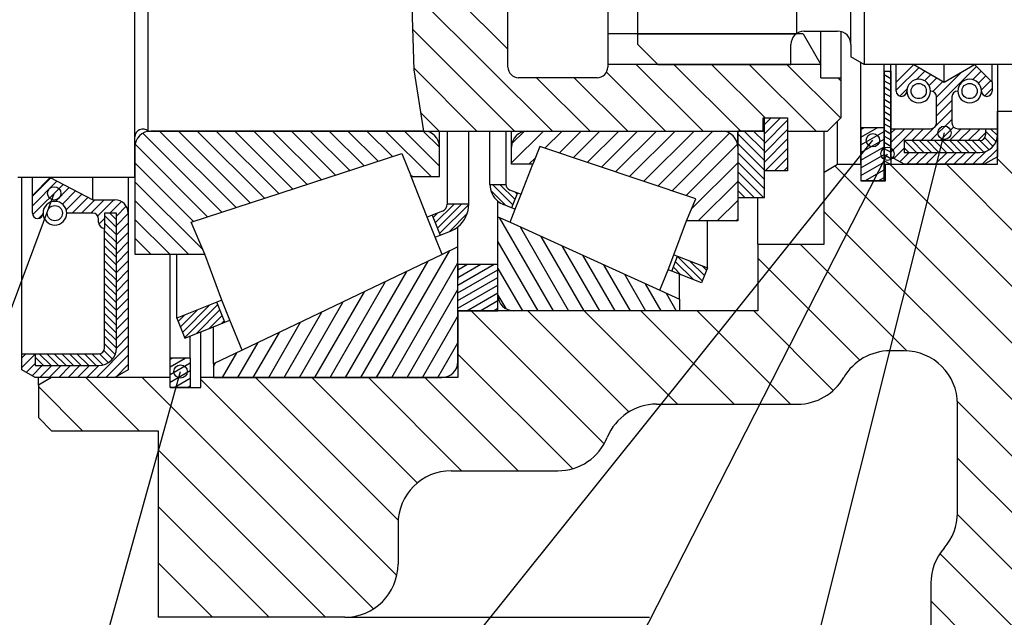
# Model space of a CAD drawing. Extents: x -297 to 297, y -210 to 210.
# Tile 7 of 12: x -95 to -21, y 38 to 83. Entities that reach past the tile are written whole.
import ezdxf

# ---------------------------------------------------------------- set-up
doc = ezdxf.new("R2010")
doc.units = 0
for name, color, linetype in [('ARBR_1', 7, 'CONTINUOUS'), ('COUPES', 7, 'CONTINUOUS'), ('FLASQU', 7, 'CONTINUOUS'), ('JOINTS', 7, 'CONTINUOUS'), ('PALIER', 7, 'CONTINUOUS'), ('ROU_14', 7, 'CONTINUOUS'), ('STANDA', 7, 'CONTINUOUS')]:
    doc.layers.add(name, color=color, linetype=linetype)

# ---------------------------------------------------------------- blocks, each defined once
blk = doc.blocks.new('*X762')
at = {"layer": 'ARBR_1', "color": 4, "linetype": 'CONTINUOUS'}
for p, q in [((-58.906, 109.5), (-54.895, 105.5)), ((-56.078, 109.5), (-52.067, 105.5)), ((-53.25, 109.5), (-48.236, 104.5)), ((-50.422, 109.5), (-45.408, 104.5)), ((-47.594, 109.5), (-42.58, 104.5)), ((-44.766, 109.5), (-39.752, 104.5)), ((-41.938, 109.5), (-36.924, 104.5)), ((-39.11, 109.5), (-39.1, 109.49)), ((-36.282, 109.5), (-33.25, 106.476)), ((-61.386, 109.153), (-57.687, 105.464)), ((-38.108, 108.5), (-34.75, 105.152)), ((-62.401, 107.344), (-58.25, 103.205)), ((-63.318, 105.439), (-58.25, 100.385)), ((-63.994, 103.293), (-58.25, 97.565)), ((-64.28, 100.758), (-58.25, 94.745)), ((-64.255, 97.914), (-58.25, 91.925)), ((-64.149, 94.988), (-58.25, 89.105)), ((-64.286, 92.305), (-58.25, 86.285)), ((-64.62, 89.817), (-58.25, 83.465)), ((-64.965, 87.341), (-58.25, 80.645)), ((-65.318, 84.873), (-54.915, 74.5)), ((-65.411, 82.146), (-57.743, 74.5)), ((-65.317, 79.233), (-60.571, 74.5)), ((-48.617, 79.5), (-43.603, 74.5)), ((-45.789, 79.5), (-40.775, 74.5)), ((-42.961, 79.5), (-38.95, 75.5)), ((-40.133, 79.5), (-35.119, 74.5)), ((-37.305, 79.5), (-33.272, 75.478)), ((-56.099, 78.5), (-52.087, 74.5)), ((-53.271, 78.5), (-49.259, 74.5)), ((-50.853, 78.909), (-46.431, 74.5)), ((-33.475, 78.5), (-33.25, 78.276)), ((-64.805, 75.901), (-63.399, 74.5))]:
    blk.add_line(p, q, dxfattribs=at)
blk = doc.blocks.new('*X2223')
at = {"layer": 'FLASQU', "color": 4, "linetype": 'CONTINUOUS'}
for p, q in [((-33.704, 71.882), (-19, 57.178)), ((-29.58, 72), (-19, 61.42)), ((-25.338, 72), (-19, 65.662)), ((-21.5, 72.404), (-19, 69.904)), ((-34.5, 68.436), (-19, 52.936)), ((-36.306, 66), (-28.299, 57.993)), ((-39.5, 64.952), (-31.841, 57.293)), ((-61, 61), (-51.024, 51.024)), ((-56.758, 61), (-49.169, 53.411)), ((-52.516, 61), (-45.516, 54)), ((-48.274, 61), (-41.274, 54)), ((-44.032, 61), (-37.032, 54)), ((-39.79, 61), (-33.821, 55.031)), ((-62, 57.758), (-53.399, 49.157)), ((-89.936, 56), (-85.936, 52)), ((-85.694, 56), (-68.332, 38.638)), ((-81.3, 55.848), (-66.594, 41.142)), ((-77.21, 56), (-66.49, 45.28)), ((-72.968, 56), (-65.048, 48.08)), ((-68.726, 56), (-61.726, 49)), ((-64.484, 56), (-57.484, 49)), ((-93.5, 55.322), (-90.178, 52)), ((-24.507, 54.201), (-19, 48.694)), ((-84.5, 50.564), (-71.936, 38)), ((-24.5, 49.952), (-19, 44.452)), ((-84.5, 46.322), (-76.178, 38)), ((-24.505, 45.715), (-19, 40.21)), ((-25.818, 42.786), (-19, 35.968)), ((-84.5, 42.08), (-80.42, 38)), ((-26.5, 39.226), (-17, 29.726))]:
    blk.add_line(p, q, dxfattribs=at)
blk = doc.blocks.new('*X2675')
at = {"layer": 'PALIER', "color": 4, "linetype": 'CONTINUOUS'}
for p, q in [((-57.974, 72.114), (-55.588, 74.5)), ((-57.946, 73.556), (-57.03, 74.472)), ((-55.47, 73.204), (-54.174, 74.5)), ((-54.411, 72.849), (-52.76, 74.5)), ((-53.351, 72.495), (-51.346, 74.5)), ((-52.291, 72.141), (-49.932, 74.5)), ((-51.231, 71.787), (-48.518, 74.5)), ((-50.171, 71.433), (-47.104, 74.5)), ((-49.111, 71.079), (-45.69, 74.5)), ((-48.051, 70.725), (-44.276, 74.5)), ((-46.991, 70.371), (-42.862, 74.5)), ((-45.931, 70.017), (-41.606, 74.342)), ((-44.871, 69.663), (-41.02, 73.514)), ((-56.674, 72), (-56.187, 72.487)), ((-44.47, 68.65), (-41, 72.12)), ((-43.956, 67.75), (-41, 70.706)), ((-42.542, 67.75), (-41, 69.292)), ((-41.128, 67.75), (-41, 67.878))]:
    blk.add_line(p, q, dxfattribs=at)
blk = doc.blocks.new('*X2687')
at = {"layer": 'PALIER', "color": 4, "linetype": 'CONTINUOUS'}
for p, q in [((-58.898, 68.013), (-54.849, 61)), ((-57.333, 67.303), (-53.694, 61)), ((-55.769, 66.592), (-52.54, 61)), ((-59, 66.19), (-56.004, 61)), ((-54.204, 65.882), (-51.385, 61)), ((-52.639, 65.171), (-50.23, 61)), ((-51.074, 64.461), (-49.076, 61)), ((-59, 64.19), (-57.158, 61)), ((-49.509, 63.75), (-47.921, 61)), ((-47.944, 63.04), (-46.766, 61)), ((-59, 62.189), (-58.41, 61.167)), ((-46.378, 62.327), (-45.612, 61))]:
    blk.add_line(p, q, dxfattribs=at)
blk = doc.blocks.new('*X2695')
at = {"layer": 'PALIER', "color": 4, "linetype": 'CONTINUOUS'}
for p, q in [((-85.65, 74.338), (-79.723, 68.411)), ((-84.398, 74.5), (-78.656, 68.758)), ((-82.984, 74.5), (-77.589, 69.105)), ((-81.57, 74.5), (-76.522, 69.452)), ((-80.156, 74.5), (-75.455, 69.799)), ((-78.742, 74.5), (-74.388, 70.146)), ((-77.328, 74.5), (-73.321, 70.493)), ((-75.914, 74.5), (-72.254, 70.84)), ((-74.5, 74.5), (-71.187, 71.187)), ((-73.086, 74.5), (-70.12, 71.534)), ((-71.672, 74.5), (-69.053, 71.881)), ((-70.258, 74.5), (-67.986, 72.228)), ((-68.844, 74.5), (-66.919, 72.575)), ((-67.43, 74.5), (-64.004, 71.074)), ((-66.016, 74.5), (-63.382, 71.866)), ((-64.602, 74.5), (-63.382, 73.28)), ((-86.232, 73.506), (-80.79, 68.064)), ((-86.25, 72.11), (-81.857, 67.717)), ((-65.586, 71.242), (-65.418, 71.074)), ((-86.25, 70.696), (-81.164, 65.61)), ((-86.25, 69.282), (-82.218, 65.25)), ((-86.25, 67.868), (-83.632, 65.25)), ((-86.25, 66.454), (-85.046, 65.25))]:
    blk.add_line(p, q, dxfattribs=at)
blk = doc.blocks.new('*X2707')
at = {"layer": 'PALIER', "color": 4, "linetype": 'CONTINUOUS'}
for p, q in [((-68.125, 56), (-62.647, 65.487)), ((-69.28, 56), (-64.242, 64.725)), ((-66.97, 56), (-62, 64.608)), ((-70.434, 56), (-65.837, 63.963)), ((-71.589, 56), (-67.432, 63.201)), ((-72.744, 56), (-69.026, 62.438)), ((-65.816, 56), (-62, 62.609)), ((-73.898, 56), (-70.621, 61.676)), ((-75.053, 56), (-72.216, 60.913)), ((-76.208, 56), (-73.811, 60.151)), ((-64.661, 56), (-62, 60.609)), ((-77.362, 56), (-75.406, 59.389)), ((-78.517, 56), (-77.001, 58.626)), ((-63.506, 56), (-62, 58.609)), ((-79.672, 56), (-78.597, 57.862)), ((-80.357, 56.813), (-80.196, 57.091))]:
    blk.add_line(p, q, dxfattribs=at)
blk = doc.blocks.new('*X2731')
at = {"layer": 'PALIER', "color": 4, "linetype": 'CONTINUOUS'}
for p, q in [((-63.7, 67.612), (-62.294, 69.018)), ((-63.539, 67.207), (-61.728, 69.018)), ((-63.377, 66.803), (-61.193, 68.987)), ((-63.862, 68.016), (-63.542, 68.336)), ((-62.672, 66.942), (-61.314, 68.3)), ((-82.678, 59.388), (-80.617, 61.449)), ((-82.517, 58.983), (-80.029, 61.471)), ((-83.001, 60.197), (-82.503, 60.695)), ((-82.84, 59.792), (-81.56, 61.072)), ((-81.631, 59.303), (-79.867, 61.067)), ((-80.688, 59.68), (-79.705, 60.663)), ((-79.745, 60.057), (-79.544, 60.258))]:
    blk.add_line(p, q, dxfattribs=at)
blk = doc.blocks.new('*X2757')
at = {"layer": 'PALIER', "color": 4, "linetype": 'CONTINUOUS'}
for p, q in [((-59.419, 70.489), (-57.892, 68.967)), ((-58.853, 70.489), (-57.733, 69.373)), ((-59.537, 70.042), (-58.399, 68.908)), ((-57.732, 69.936), (-57.573, 69.778)), ((-45.51, 65.09), (-43.657, 63.243)), ((-45.67, 64.684), (-44.326, 63.345)), ((-44.592, 64.739), (-43.498, 63.648)), ((-43.658, 64.372), (-43.339, 64.054)), ((-45.829, 64.279), (-45.26, 63.712))]:
    blk.add_line(p, q, dxfattribs=at)
blk = doc.blocks.new('*X3302')
at = {"layer": 'JOINTS', "color": 4, "linetype": 'CONTINUOUS'}
for p, q in [((-88.528, 68.152), (-87.639, 67.263)), ((-88.143, 68.333), (-87.639, 67.829)), ((-88.528, 67.586), (-87.639, 66.697)), ((-88.528, 67.02), (-87.639, 66.131)), ((-88.528, 66.454), (-87.639, 65.565)), ((-88.528, 65.888), (-87.639, 64.999)), ((-88.528, 65.322), (-87.639, 64.433)), ((-88.528, 64.756), (-87.639, 63.867)), ((-88.528, 64.19), (-87.639, 63.301)), ((-88.528, 63.624), (-87.639, 62.735)), ((-88.528, 63.058), (-87.639, 62.169)), ((-88.528, 62.492), (-87.639, 61.603)), ((-88.528, 61.926), (-87.639, 61.037)), ((-88.528, 61.36), (-87.639, 60.471)), ((-88.528, 60.794), (-87.639, 59.905)), ((-88.528, 60.228), (-87.639, 59.339)), ((-88.528, 59.662), (-87.639, 58.773)), ((-88.528, 59.096), (-87.64, 58.208)), ((-88.528, 58.53), (-87.732, 57.734)), ((-93.436, 57.778), (-92.547, 56.889)), ((-92.87, 57.778), (-91.981, 56.889)), ((-92.304, 57.778), (-91.415, 56.889)), ((-91.738, 57.778), (-90.849, 56.889)), ((-91.172, 57.778), (-90.283, 56.889)), ((-90.606, 57.778), (-89.717, 56.889)), ((-90.04, 57.778), (-89.151, 56.889)), ((-89.474, 57.778), (-88.63, 56.934)), ((-88.912, 57.782), (-88.239, 57.109)), ((-88.579, 58.015), (-87.942, 57.378)), ((-93.75, 57.526), (-93.113, 56.889)), ((-93.75, 56.96), (-93.679, 56.889))]:
    blk.add_line(p, q, dxfattribs=at)
blk = doc.blocks.new('*X3312')
at = {"layer": 'JOINTS', "color": 4, "linetype": 'CONTINUOUS'}
for p, q in [((-93.95, 69.598), (-92.572, 70.976)), ((-93.95, 68.89), (-92.106, 70.734)), ((-93.928, 68.204), (-91.641, 70.491)), ((-92.204, 69.22), (-91.175, 70.249)), ((-91.697, 69.019), (-90.71, 70.006)), ((-91.412, 68.596), (-90.244, 69.764)), ((-90.967, 68.333), (-89.779, 69.521)), ((-90.259, 68.333), (-89.259, 69.333)), ((-89.551, 68.333), (-88.551, 69.333)), ((-89.044, 68.132), (-87.843, 69.333)), ((-88.135, 68.333), (-87.262, 69.206)), ((-87.639, 68.121), (-86.9, 68.86)), ((-93.486, 67.938), (-93.155, 68.269)), ((-87.639, 67.413), (-86.75, 68.302)), ((-88.955, 67.513), (-88.528, 67.94)), ((-87.639, 66.705), (-86.75, 67.594)), ((-88.567, 67.193), (-88.528, 67.232)), ((-87.639, 65.997), (-86.75, 66.886)), ((-87.639, 65.289), (-86.75, 66.178)), ((-87.639, 64.581), (-86.75, 65.47)), ((-87.639, 63.873), (-86.75, 64.762)), ((-87.639, 63.165), (-86.75, 64.054)), ((-87.639, 62.457), (-86.75, 63.346)), ((-87.639, 61.749), (-86.75, 62.638)), ((-87.639, 61.041), (-86.75, 61.93)), ((-87.639, 60.333), (-86.75, 61.222)), ((-87.639, 59.625), (-86.75, 60.514)), ((-87.639, 58.917), (-86.75, 59.806)), ((-87.639, 58.209), (-86.75, 59.098)), ((-94.75, 57.47), (-94.442, 57.778)), ((-94.75, 56.762), (-93.75, 57.762)), ((-89.14, 56), (-86.75, 58.39)), ((-88.432, 56), (-86.75, 57.682)), ((-94.421, 56.383), (-93.75, 57.054)), ((-87.689, 56.035), (-86.75, 56.974)), ((-93.97, 56.126), (-93.207, 56.889)), ((-93.388, 56), (-92.499, 56.889)), ((-92.68, 56), (-91.791, 56.889)), ((-91.972, 56), (-91.083, 56.889)), ((-91.264, 56), (-90.375, 56.889)), ((-90.556, 56), (-89.667, 56.889)), ((-89.848, 56), (-88.959, 56.889))]:
    blk.add_line(p, q, dxfattribs=at)
blk = doc.blocks.new('*X3746')
at = {"layer": 'STANDA', "color": 4, "linetype": 'CONTINUOUS'}
for p, q in [((-41, 74.276), (-39, 72.276)), ((-40.516, 74.5), (-39, 72.984)), ((-39.808, 74.5), (-39, 73.692)), ((-39.1, 74.5), (-39, 74.4)), ((-41, 73.568), (-39, 71.568)), ((-41, 72.86), (-39, 70.86)), ((-41, 72.152), (-39, 70.152)), ((-41, 71.444), (-39.056, 69.5)), ((-41, 70.736), (-39.764, 69.5)), ((-41, 70.028), (-40.472, 69.5))]:
    blk.add_line(p, q, dxfattribs=at)
blk = doc.blocks.new('*X3756')
at = {"layer": 'STANDA', "color": 4, "linetype": 'CONTINUOUS'}
for p, q in [((-39, 74.28), (-37.78, 75.5)), ((-39, 74.988), (-38.488, 75.5)), ((-39, 73.572), (-37.25, 75.322)), ((-39, 72.864), (-37.25, 74.614)), ((-39, 72.156), (-37.25, 73.906)), ((-38.948, 71.5), (-37.25, 73.198)), ((-38.24, 71.5), (-37.25, 72.49)), ((-37.532, 71.5), (-37.25, 71.782))]:
    blk.add_line(p, q, dxfattribs=at)
blk = doc.blocks.new('*X3761')
at = {"layer": 'STANDA', "color": 4, "linetype": 'CONTINUOUS'}
for p, q in [((-62, 121.818), (-59.952, 123)), ((-62, 122.395), (-60.952, 123)), ((-62, 122.972), (-61.952, 123)), ((-62, 121.24), (-59, 122.972)), ((-62, 120.663), (-59, 122.395)), ((-62, 120.086), (-59, 121.818)), ((-62, 119.508), (-59, 121.24)), ((-61.014, 119.5), (-59, 120.663)), ((-60.014, 119.5), (-59, 120.086)), ((-59.014, 119.5), (-59, 119.508)), ((-62, 62.929), (-59.278, 64.5)), ((-62, 63.506), (-60.278, 64.5)), ((-62, 64.083), (-61.278, 64.5)), ((-62, 62.351), (-59, 64.083)), ((-62, 61.774), (-59, 63.506)), ((-62, 61.197), (-59, 62.929)), ((-61.341, 61), (-59, 62.351)), ((-60.341, 61), (-59, 61.774)), ((-59.341, 61), (-59, 61.197))]:
    blk.add_line(p, q, dxfattribs=at)
blk = doc.blocks.new('*X3940')
at = {"layer": 'STANDA', "color": 4, "linetype": 'CONTINUOUS'}
for p, q in [((-30, 78.735), (-29.5, 78.446)), ((-29.66, 79), (-29.5, 78.907)), ((-30, 78.273), (-29.5, 77.984)), ((-30, 77.812), (-29.5, 77.523)), ((-30, 77.35), (-29.5, 77.061)), ((-30, 76.888), (-29.5, 76.599)), ((-30, 76.427), (-29.5, 76.138)), ((-30, 75.965), (-29.5, 75.676)), ((-30, 75.504), (-29.5, 75.214)), ((-30, 75.042), (-29.5, 74.753)), ((-30, 74.58), (-29.5, 74.291)), ((-30, 74.119), (-29.5, 73.83)), ((-30, 73.657), (-29.5, 73.368)), ((-30, 73.195), (-29.5, 72.906)), ((-30, 72.734), (-29.5, 72.445)), ((-30, 72.272), (-29.529, 72))]:
    blk.add_line(p, q, dxfattribs=at)
blk = doc.blocks.new('*X3950')
at = {"layer": 'STANDA', "color": 4, "linetype": 'CONTINUOUS'}
for p, q in [((-31.75, 74.043), (-30.526, 74.75)), ((-31.75, 74.621), (-31.526, 74.75)), ((-31.75, 73.466), (-30, 74.476)), ((-31.75, 72.889), (-30, 73.899)), ((-31.75, 72.311), (-30, 73.322)), ((-31.75, 71.734), (-30, 72.744)), ((-31.75, 71.157), (-30, 72.167)), ((-31.454, 70.75), (-30, 71.59)), ((-30.454, 70.75), (-30, 71.012))]:
    blk.add_line(p, q, dxfattribs=at)
blk = doc.blocks.new('*X3967')
at = {"layer": 'STANDA', "color": 4, "linetype": 'CONTINUOUS'}
for p, q in [((-83.6, 56.808), (-82.489, 57.45)), ((-83.6, 57.386), (-83.489, 57.45)), ((-83.6, 56.231), (-82.1, 57.097)), ((-83.6, 55.654), (-82.1, 56.52)), ((-83.299, 55.25), (-82.1, 55.942)), ((-82.299, 55.25), (-82.1, 55.365))]:
    blk.add_line(p, q, dxfattribs=at)
blk = doc.blocks.new('*X4311')
at = {"layer": 'JOINTS', "color": 4, "linetype": 'CONTINUOUS'}
for p, q in [((-22.013, 74.667), (-21.503, 74.156)), ((-22.46, 73.982), (-21.827, 73.348)), ((-22.389, 74.477), (-21.609, 73.696)), ((-28.5, 73.234), (-28.155, 72.889)), ((-28.478, 73.778), (-27.589, 72.889)), ((-27.912, 73.778), (-27.024, 72.889)), ((-27.347, 73.778), (-26.458, 72.889)), ((-26.781, 73.778), (-25.893, 72.889)), ((-26.215, 73.778), (-25.327, 72.889)), ((-25.65, 73.778), (-24.761, 72.889)), ((-25.084, 73.778), (-24.196, 72.889)), ((-24.519, 73.778), (-23.63, 72.889)), ((-23.953, 73.778), (-23.065, 72.889)), ((-23.387, 73.778), (-22.534, 72.924)), ((-22.822, 73.778), (-22.133, 73.089))]:
    blk.add_line(p, q, dxfattribs=at)
blk = doc.blocks.new('*X4320')
at = {"layer": 'JOINTS', "color": 4, "linetype": 'CONTINUOUS'}
for p, q in [((-29.1, 77.556), (-27.38, 79.273)), ((-26.078, 76.337), (-23.071, 79.338)), ((-27.574, 78.373), (-26.935, 79.011)), ((-26.969, 78.271), (-26.49, 78.749)), ((-26.623, 77.91), (-26.045, 78.487)), ((-26.078, 77.043), (-24.165, 78.952)), ((-23.348, 78.355), (-22.718, 78.985)), ((-22.916, 78.081), (-22.365, 78.631)), ((-28.828, 77.121), (-28.284, 77.664)), ((-26.358, 77.469), (-25.6, 78.226)), ((-22.705, 77.586), (-22.011, 78.278)), ((-22.453, 77.131), (-21.9, 77.683)), ((-26.078, 75.631), (-24.922, 76.784)), ((-27.226, 73.778), (-24.922, 76.078)), ((-29.5, 72.92), (-27.75, 74.667)), ((-29.5, 73.626), (-28.457, 74.667)), ((-29.5, 74.332), (-29.165, 74.667)), ((-27.934, 73.778), (-27.043, 74.667)), ((-26.519, 73.778), (-24.922, 75.372)), ((-25.812, 73.778), (-24.792, 74.796)), ((-25.105, 73.778), (-24.214, 74.667)), ((-24.398, 73.778), (-23.507, 74.667)), ((-23.69, 73.778), (-22.8, 74.667)), ((-22.983, 73.778), (-22.389, 74.371)), ((-21.5, 74.553), (-21.5, 74.553)), ((-29.273, 72.441), (-28.5, 73.213)), ((-21.581, 73.766), (-21.5, 73.847)), ((-28.823, 72.184), (-28.117, 72.889)), ((-28.3, 72), (-27.41, 72.889)), ((-27.593, 72), (-26.702, 72.889)), ((-26.886, 72), (-25.995, 72.889)), ((-26.179, 72), (-25.288, 72.889)), ((-25.471, 72), (-24.581, 72.889)), ((-24.764, 72), (-23.874, 72.889)), ((-24.057, 72), (-23.166, 72.889)), ((-23.35, 72), (-22.379, 72.969)), ((-22.643, 72), (-21.5, 73.141))]:
    blk.add_line(p, q, dxfattribs=at)

msp = doc.modelspace()

# ---------------------------------------------------------------- linework, layer by layer
at = {"layer": 'ARBR_1', "color": 2, "linetype": 'CONTINUOUS'}
for p, q in [((-86.25, 74.053), (-86.25, 92)), ((-85.25, 74.5), (-85.25, 92)), ((-58.25, 79.3), (-58.25, 92)), ((-50.75, 92), (-50.75, 79.5)), ((-36.079, 81.802), (-50.75, 81.802)), ((-36.079, 81.802), (-34.75, 79.5)), ((-34.75, 79.5), (-34.75, 82)), ((-33.25, 81.968), (-33.25, 78.5)), ((-34.75, 79.5), (-50.75, 79.5)), ((-50.75, 79.5), (-50.75, 79.3)), ((-34.75, 78.5), (-34.75, 79.5)), ((-51.55, 78.5), (-57.45, 78.5)), ((-34.75, 78.5), (-33.25, 78.5)), ((-33.25, 78.5), (-33.25, 75.5)), ((-39.1, 75.5), (-37.25, 75.5)), ((-39.1, 74.5), (-39.1, 75.5)), ((-37.25, 75.5), (-37.25, 74.5)), ((-33.25, 75.5), (-34.25, 74.5)), ((-86.25, 73.793), (-86.25, 74.053)), ((-85.25, 74.5), (-64.582, 74.5)), ((-64.582, 74.5), (-61.192, 74.5)), ((-61.192, 74.5), (-39.1, 74.5)), ((-37.25, 74.5), (-34.25, 74.5)), ((-86.25, 73.086), (-86.25, 73.793)), ((-86.25, 71), (-86.25, 73.086)), ((-86.25, 71), (-95.05, 71))]:
    msp.add_line(p, q, dxfattribs=at)
at = {"layer": 'ARBR_1', "color": 7, "linetype": 'CONTINUOUS'}
for p, q in [((-65.465, 83.843), (-65.313, 79.101)), ((-65.313, 79.101), (-64.582, 74.5))]:
    msp.add_line(p, q, dxfattribs=at)
at = {"layer": 'ARBR_1', "color": 2, "linetype": 'CONTINUOUS'}
for centre, radius, start, end in [((-57.45, 79.3), 0.8, 180, -90), ((-51.55, 79.3), 0.8, -90, 0), ((-85.65, 74.053), 0.5998, 48.176084, 180)]:
    msp.add_arc(centre, radius, start, end, dxfattribs=at)
at = {"layer": 'COUPES', "color": 7, "linetype": 'CONTINUOUS'}
for p, q in [((-39.566, 18.08), (-25.476, 74.366)), ((-75.518, 18.084), (-30.85, 73.804)), ((-57.585, 18.226), (-29.755, 72.792)), ((-111.62, 18.084), (-92.303, 69.82)), ((-93.494, 18.084), (-82.824, 56.45))]:
    msp.add_line(p, q, dxfattribs=at)
for centre in [(-25.476, 74.366), (-30.85, 73.804), (-29.755, 72.792), (-92.303, 69.82), (-82.824, 56.45)]:
    msp.add_circle(centre, 0.5, dxfattribs=at)
at = {"layer": 'FLASQU', "color": 2, "linetype": 'CONTINUOUS'}
for p, q in [((-31.75, 72), (-31.75, 79.644)), ((-21.5, 79.5), (-21.5, 76)), ((-21.5, 72), (-21.5, 76)), ((-21.5, 76), (-19, 76)), ((-33.5, 72), (-33.5, 75.25)), ((-34.5, 71.423), (-34.5, 74.5)), ((-34.5, 71.423), (-33.5, 72)), ((-33.5, 72), (-31.75, 72)), ((-31.75, 72), (-31.75, 70.75)), ((-29.9, 70.75), (-29.9, 72)), ((-29.9, 72), (-21.5, 72)), ((-34.5, 66), (-34.5, 71.423)), ((-31.75, 70.75), (-29.9, 70.75)), ((-39.5, 66), (-39.5, 69.5)), ((-39.5, 66), (-34.5, 66)), ((-39.5, 66), (-39.5, 61)), ((-62, 61), (-62, 56)), ((-39.5, 61), (-62, 61)), ((-81.3, 56), (-81.3, 59.435)), ((-28.5, 58), (-29.572, 58)), ((-92.5, 56), (-93.5, 55.423)), ((-93.5, 55.423), (-93.5, 56)), ((-83.6, 56), (-92.5, 56)), ((-83.6, 55.25), (-83.6, 56)), ((-62, 56), (-81.3, 56)), ((-81.3, 55.25), (-81.3, 56)), ((-93.5, 55.423), (-93.5, 53)), ((-83.6, 55.25), (-81.3, 55.25)), ((-47.084, 54), (-36.5, 54)), ((-24.5, 45.846), (-24.5, 54)), ((-93.5, 53), (-92.5, 52)), ((-92.5, 52), (-84.5, 52)), ((-84.5, 52), (-84.5, 38)), ((-62.5, 49), (-54.5, 49)), ((-66.5, 45), (-66.5, 42)), ((-26.5, 40.554), (-26.5, 23.2)), ((-70.5, 38), (-84.5, 38)), ((-70.5, 38), (-47.624, 38))]:
    msp.add_line(p, q, dxfattribs=at)
for centre, radius, start, end in [((-29.572, 54), 4, 90, 149.999272), ((-28.5, 54), 4, 0, 90), ((-36.5, 58), 4, -90, -30.000728), ((-47.084, 50), 4, 90, 157.975154), ((-54.5, 53), 4, -90, -22.024846), ((-62.5, 45), 4, 90, 180), ((-28.5, 45.846), 4.0002, -41.412294, 0), ((-22.5, 40.554), 4.0002, 138.587706, 180), ((-70.5, 42), 4, -90, 0)]:
    msp.add_arc(centre, radius, start, end, dxfattribs=at)
at = {"layer": 'JOINTS', "color": 2, "linetype": 'CONTINUOUS'}
for p, q in [((-29.5, 79), (-29.5, 79.5)), ((-29.5, 74.667), (-29.5, 79.5)), ((-29.1, 78.167), (-27.7667, 79.5)), ((-29.1, 78.167), (-29.1, 79.5)), ((-27.7667, 79.5), (-25.5, 78.167)), ((-25.5, 78.167), (-23.2333, 79.5)), ((-25.5, 78.167), (-25.5, 79.5)), ((-23.2333, 79.5), (-21.9, 78.167)), ((-21.9, 78.167), (-21.9, 79.5)), ((-21.5, 79.5), (-21.5, 74.667)), ((-29.1, 77.5), (-29.1, 78.167)), ((-21.9, 78.167), (-21.9, 77.5)), ((-26.0778, 75.111), (-26.0778, 77.056)), ((-24.9222, 77.056), (-24.9222, 75.111)), ((-29.5, 72.571), (-29.5, 74.667)), ((-29.5, 74.667), (-26.5222, 74.667)), ((-24.4778, 74.667), (-22.3889, 74.667)), ((-22.3889, 74.667), (-21.5, 74.667)), ((-22.3889, 74.667), (-22.3889, 74.222)), ((-21.5, 74.667), (-21.5, 74.222)), ((-21.5, 74.667), (-21.5, 72.571)), ((-22.8333, 73.778), (-28.5, 73.778)), ((-28.5, 73.778), (-28.5, 72.889)), ((-28.5, 72), (-29.5, 72.571)), ((-28.5, 72.889), (-22.8333, 72.889)), ((-21.5, 72.571), (-22.5, 72)), ((-22.5, 72), (-28.5, 72)), ((-94.75, 57.778), (-94.75, 71)), ((-93.95, 69.667), (-92.617, 71)), ((-93.95, 69.667), (-93.95, 71)), ((-92.617, 71), (-89.417, 69.333)), ((-89.417, 69.333), (-89.417, 71)), ((-86.75, 71), (-86.75, 68.333)), ((-93.95, 68.333), (-93.95, 69.667)), ((-89.417, 69.333), (-87.75, 69.333)), ((-89.417, 68.333), (-91.372, 68.333)), ((-87.639, 68.333), (-88.528, 68.333)), ((-88.528, 68.333), (-88.528, 67.191)), ((-87.639, 58.222), (-87.639, 68.333)), ((-86.75, 68.333), (-86.75, 56.571)), ((-88.972, 67.635), (-88.972, 67.889)), ((-88.528, 58.222), (-88.528, 67.191)), ((-94.75, 56.571), (-94.75, 57.778)), ((-94.75, 57.778), (-93.75, 57.778)), ((-93.75, 57.778), (-93.75, 56.889)), ((-93.75, 57.778), (-88.972, 57.778)), ((-93.75, 56), (-94.75, 56.571)), ((-93.75, 56.889), (-88.972, 56.889)), ((-86.75, 56.571), (-87.75, 56)), ((-87.75, 56), (-93.75, 56))]:
    msp.add_line(p, q, dxfattribs=at)
for centre, radius in [((-27.4111, 77.5), 0.5714), ((-23.5889, 77.5), 0.5714), ((-92.261, 68.333), 0.572)]:
    msp.add_circle(centre, radius, dxfattribs=at)
for centre, radius, start, end in [((-27.4111, 77.5), 0.8889, 0, 180), ((-23.5889, 77.5), 0.8889, 0, 180), ((-28.7, 77.5), 0.4, 180, 0), ((-27.4111, 77.5), 0.8889, 180, 0), ((-26.5222, 77.056), 0.4444, 0, 90), ((-24.4778, 77.056), 0.444, 90, 180), ((-23.5889, 77.5), 0.8889, 180, 0), ((-22.3, 77.5), 0.4, 180, 0), ((-26.5222, 75.111), 0.444, -90, 0), ((-24.4778, 75.111), 0.4444, 180, -90), ((-22.8333, 74.222), 0.444, -90, 0), ((-22.8333, 74.222), 1.333, -90, 0), ((-92.261, 68.333), 0.889, 0, 180), ((-87.75, 68.333), 1, 0, 90), ((-93.55, 68.333), 0.4, 180, 0), ((-92.261, 68.333), 0.889, 180, 0), ((-89.417, 67.889), 0.445, 0, 90), ((-88.528, 67.635), 0.444, 180, -90), ((-88.972, 58.222), 1.333, -90, 0), ((-88.972, 58.222), 0.444, -90, 0)]:
    msp.add_arc(centre, radius, start, end, dxfattribs=at)
at = {"layer": 'PALIER', "color": 2, "linetype": 'CONTINUOUS'}
for p, q in [((-86.25, 73.3), (-86.25, 74.5)), ((-64.582, 74.5), (-85.05, 74.5)), ((-63.382, 73.3), (-63.382, 74.5)), ((-62.808, 74.5), (-62.808, 69.018)), ((-61.192, 69.018), (-61.192, 74.5)), ((-59.6, 70.489), (-59.6, 74.5)), ((-58.4, 74.5), (-58.4, 70.489)), ((-57.974, 73.3), (-57.974, 74.5)), ((-56.774, 74.5), (-42.2, 74.5)), ((-41, 73.3), (-41, 74.5)), ((-86.25, 73.3), (-86.25, 65.25)), ((-63.382, 71.074), (-63.382, 73.3)), ((-57.974, 72), (-57.974, 73.3)), ((-55.855, 73.332), (-56.378, 72)), ((-44.145, 69.42), (-55.855, 73.332)), ((-41, 73.3), (-41, 67.75)), ((-82.04, 67.657), (-66.21, 72.805)), ((-66.21, 72.805), (-65.519, 71.074)), ((-56.378, 72), (-57.974, 72)), ((-57.261, 69.751), (-56.378, 72)), ((-65.519, 71.074), (-63.382, 71.074)), ((-64.303, 68.032), (-65.519, 71.074)), ((-59.6, 70.489), (-58.4, 70.489)), ((-58.13, 70.092), (-57.541, 69.861)), ((-57.541, 69.861), (-57.979, 68.744)), ((-57.7, 68.634), (-57.261, 69.751)), ((-57.541, 69.861), (-57.261, 69.751)), ((-61.192, 69.018), (-62.808, 69.018)), ((-59, 68.059), (-59, 69.227)), ((-57.979, 68.744), (-58.569, 68.975)), ((-57.7, 68.634), (-57.979, 68.744)), ((-44.85, 67.75), (-44.145, 69.42)), ((-63.928, 68.182), (-64.303, 68.032)), ((-63.703, 66.53), (-64.303, 68.032)), ((-63.169, 68.485), (-63.928, 68.182)), ((-63.928, 68.182), (-63.328, 66.68)), ((-59, 62.2), (-59, 68.059)), ((-59, 68.059), (-58.089, 67.646)), ((-58.089, 67.646), (-57.7, 68.634)), ((-81.01, 65.25), (-82.04, 67.657)), ((-62, 64.5), (-62, 67.318)), ((-58.089, 67.646), (-46.848, 62.542)), ((-45.786, 65.208), (-44.85, 67.75)), ((-43.273, 67.75), (-44.85, 67.75)), ((-41, 67.75), (-43.273, 67.75)), ((-43.273, 64.221), (-43.273, 67.75)), ((-63.703, 66.53), (-63.328, 66.68)), ((-63.184, 65.231), (-63.703, 66.53)), ((-63.328, 66.68), (-62.569, 66.983)), ((-62, 65.796), (-63.184, 65.231)), ((-62, 57.2), (-62, 65.796)), ((-86.25, 65.25), (-83.6, 65.25)), ((-83.6, 65.25), (-83.104, 65.25)), ((-83.104, 65.25), (-81.01, 65.25)), ((-83.104, 60.455), (-83.104, 65.25)), ((-79.727, 61.805), (-81.01, 65.25)), ((-63.184, 65.231), (-78.202, 58.052)), ((-46.225, 64.091), (-45.786, 65.208)), ((-45.946, 63.982), (-45.507, 65.098)), ((-45.786, 65.208), (-45.507, 65.098)), ((-45.507, 65.098), (-43.273, 64.221)), ((-46.848, 62.542), (-46.225, 64.091)), ((-45.946, 63.982), (-46.225, 64.091)), ((-45.374, 63.757), (-45.946, 63.982)), ((-45.374, 61.868), (-45.374, 63.757)), ((-43.712, 63.104), (-45.374, 63.757)), ((-43.273, 64.221), (-43.712, 63.104)), ((-46.848, 62.542), (-45.374, 61.868)), ((-80.102, 61.655), (-83.104, 60.455)), ((-79.727, 61.805), (-80.102, 61.655)), ((-79.502, 60.154), (-80.102, 61.655)), ((-79.127, 60.304), (-79.727, 61.805)), ((-45.374, 61.868), (-45.374, 61)), ((-45.374, 61), (-57.8, 61)), ((-83.104, 60.455), (-82.505, 58.954)), ((-80.357, 59.812), (-79.502, 60.154)), ((-79.502, 60.154), (-79.127, 60.304)), ((-78.202, 58.052), (-79.127, 60.304)), ((-82.505, 58.954), (-80.357, 59.812)), ((-80.357, 57.014), (-80.357, 59.812)), ((-78.202, 58.052), (-80.357, 57.014)), ((-80.357, 57.014), (-80.357, 56)), ((-80.357, 56), (-63.2, 56))]:
    msp.add_line(p, q, dxfattribs=at)
for centre, radius, start, end in [((-85.05, 73.3), 1.2, 90, 180), ((-64.582, 73.3), 1.2, 0, 90), ((-56.774, 73.3), 1.2, 90, 180), ((-42.2, 73.3), 1.2, 0, 90), ((-57.974, 70.489), 1.626, 180, -129.110947), ((-57.974, 70.489), 0.426, 180, -111.452201), ((-63.382, 69.018), 0.574, -68.217127, 0), ((-63.382, 69.018), 2.1909, -50.890918, 0), ((-57.974, 70.489), 1.6264, -129.110947, -111.454761), ((-63.382, 69.018), 2.1914, -68.222866, -50.890918), ((-57.8, 62.2), 1.2, 180, -90), ((-63.2, 57.2), 1.2, -90, 0)]:
    msp.add_arc(centre, radius, start, end, dxfattribs=at)
at = {"layer": 'ROU_14', "color": 2, "linetype": 'CONTINUOUS'}
for p, q in [((-48.5, 81), (-48.5, 92)), ((-32.5, 81), (-32.5, 92)), ((-31.5, 92), (-31.5, 79.5)), ((-36.597, 84.736), (-36.597, 81.802)), ((-48.5, 81.802), (-36.597, 81.802)), ((-36, 82), (-33.5, 82)), ((-47, 79.5), (-48.5, 81)), ((-37, 79.5), (-37, 81)), ((-32.5, 81), (-32.5, 80.077)), ((-31.5, 79.5), (-32.5, 80.077)), ((-47, 79.5), (-37, 79.5)), ((-17.943, 79.5), (-31.5, 79.5))]:
    msp.add_line(p, q, dxfattribs=at)
for centre, start, end in [((-36, 81), 90, 180), ((-33.5, 81), 0, 90)]:
    msp.add_arc(centre, 1, start, end, dxfattribs=at)
at = {"layer": 'STANDA', "color": 2, "linetype": 'CONTINUOUS'}
for p, q in [((-31.75, 74.75), (-31.75, 79.644)), ((-30, 74.75), (-30, 79.5)), ((-30, 79), (-30, 79.5)), ((-30, 79), (-29.5, 79)), ((-30, 79), (-30, 72)), ((-29.5, 79), (-29.5, 72)), ((-39, 71.5), (-39, 75.5)), ((-39, 75.5), (-37.25, 75.5)), ((-37.25, 75.5), (-37.25, 71.5)), ((-31.75, 74.75), (-31.75, 70.75)), ((-30, 74.75), (-31.75, 74.75)), ((-30, 70.75), (-30, 74.75)), ((-39, 74.5), (-41, 74.5)), ((-41, 74.5), (-41, 69.5)), ((-39, 69.5), (-39, 74.5)), ((-30, 72), (-29.5, 72)), ((-37.25, 71.5), (-39, 71.5)), ((-30, 70.75), (-31.75, 70.75)), ((-41, 69.5), (-39, 69.5)), ((-83.6, 57.45), (-83.6, 65.25)), ((-62, 61), (-62, 64.5)), ((-62, 64.5), (-59, 64.5)), ((-62, 64.5), (-62, 63.358)), ((-59, 61), (-59, 64.5)), ((-62, 61), (-59, 61)), ((-82.1, 57.45), (-82.1, 59.116)), ((-83.6, 55.25), (-83.6, 57.45)), ((-82.1, 57.45), (-83.6, 57.45)), ((-82.1, 57.45), (-82.1, 55.25)), ((-82.1, 55.25), (-83.6, 55.25))]:
    msp.add_line(p, q, dxfattribs=at)

# ---------------------------------------------------------------- block references
at = {"layer": 'ARBR_1', "color": 4, "linetype": 'CONTINUOUS'}
msp.add_blockref('*X762', (0, 0), dxfattribs=at)
at = {"layer": 'FLASQU', "color": 4, "linetype": 'CONTINUOUS'}
msp.add_blockref('*X2223', (0, 0), dxfattribs=at)
at = {"layer": 'JOINTS', "color": 4, "linetype": 'CONTINUOUS'}
for name in ['*X4320', '*X4311', '*X3312', '*X3302']:
    msp.add_blockref(name, (0, 0), dxfattribs=at)
at = {"layer": 'PALIER', "color": 4, "linetype": 'CONTINUOUS'}
for name in ['*X2695', '*X2675', '*X2757', '*X2731', '*X2687', '*X2707']:
    msp.add_blockref(name, (0, 0), dxfattribs=at)
at = {"layer": 'STANDA', "color": 4, "linetype": 'CONTINUOUS'}
for name in ['*X3761', '*X3940', '*X3756', '*X3950', '*X3746', '*X3967']:
    msp.add_blockref(name, (0, 0), dxfattribs=at)

doc.saveas('drawing.dxf')
